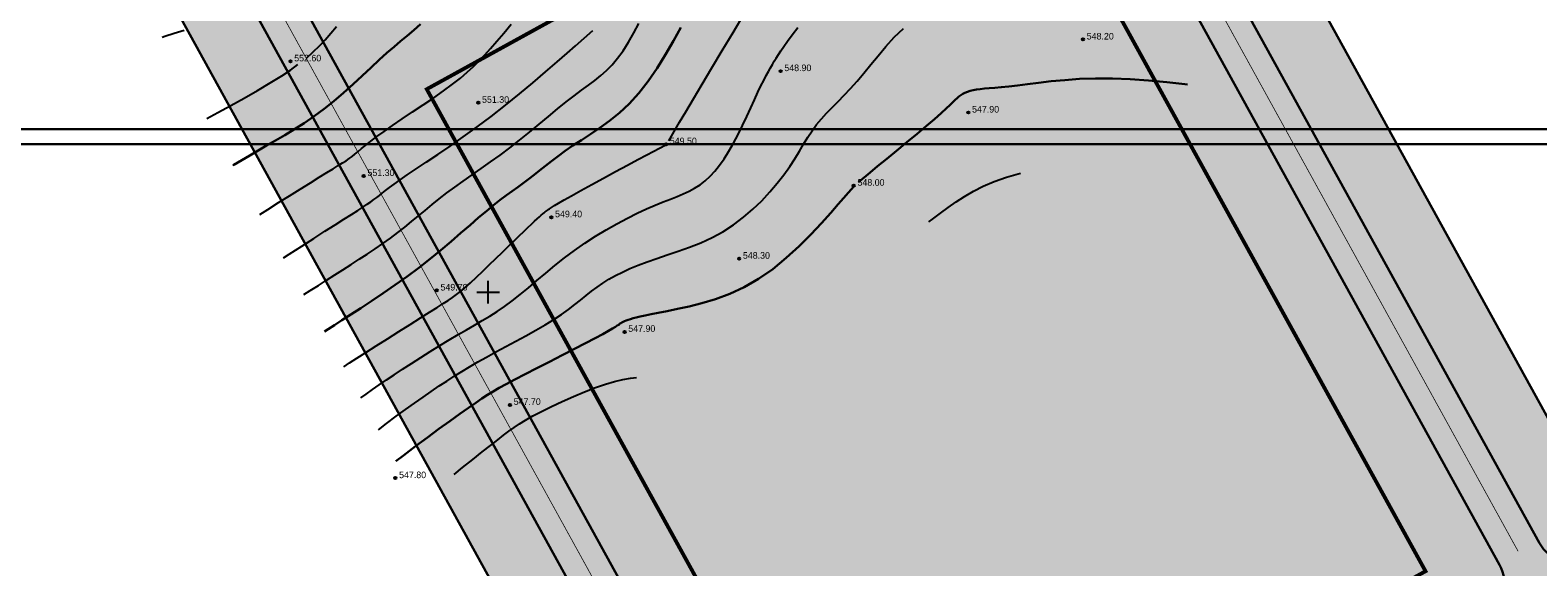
# Model space of a CAD drawing. Extents: x 883 to 364438, y -13 to 4201180.
# Tile 6 of 256: x 362186 to 362386, y 4200714 to 4200785. Entities that reach past the tile are written whole.
import ezdxf

# ---------------------------------------------------------------- set-up
doc = ezdxf.new("R2010")
doc.units = 0
doc.header["$LTSCALE"] = 0.5
doc.header["$MEASUREMENT"] = 0
doc.header["$PDMODE"] = 32
doc.header["$PDSIZE"] = 0.3
doc.linetypes.add('CONTI', pattern=[0])
doc.linetypes.add('STRIH_1', pattern=[3, 2, -1])
for name, color, linetype in [('(004) Точки рельефа', 7, 'Continuous'), ('GORIZDEFAULT', 32, 'CONTI'), ('PI_TTDEFAULT', 5, 'CONTI'), ('SETKR', 2, 'CONTI')]:
    doc.layers.add(name, color=color, linetype=linetype)
doc.layers.add('(032) Горизонтали утолщенные', color=32, linetype='Continuous', lineweight=30)
doc.layers.add('.', color=7, linetype='Continuous', lineweight=15)
doc.styles.add('D-431', font='d431.ttf')

# ---------------------------------------------------------------- blocks, each defined once
blk = doc.blocks.new('BL_333')
at = {"color": 0}
for p, q in [((-1.5, 0), (1.5, 0)), ((0, -1.5), (0, 1.5))]:
    blk.add_line(p, q, dxfattribs=at)
blk = doc.blocks.new('gergrgrre')
at = {"layer": '(032) Горизонтали утолщенные', "color": 32}
for points in [[(360466.16, 4200766.77, 552), (360466.32, 4200766.86, 552), (360467.37, 4200767.48, 552), (360468.42, 4200768.1, 552), (360469.51, 4200768.73, 552), (360470.65, 4200769.39, 552), (360471.84, 4200770.07, 552), (360473.08, 4200770.79, 552), (360474.35, 4200771.56, 552), (360475.64, 4200772.39, 552), (360476.94, 4200773.28, 552), (360478.25, 4200774.25, 552), (360479.55, 4200775.3, 552), (360480.84, 4200776.4, 552), (360482.09, 4200777.53, 552), (360483.31, 4200778.66, 552), (360484.47, 4200779.74, 552), (360485.57, 4200780.77, 552), (360486.58, 4200781.69, 552), (360487.52, 4200782.5, 552), (360488.39, 4200783.23, 552), (360489.25, 4200783.94, 552), (360490.12, 4200784.67, 552), (360491.04, 4200785.48, 552)], [(360478.29, 4200744.77, 550), (360478.8, 4200745.1, 550), (360479.63, 4200745.63, 550), (360480.62, 4200746.27, 550), (360481.79, 4200747.02, 550), (360483.12, 4200747.87, 550), (360484.57, 4200748.82, 550), (360486.1, 4200749.84, 550), (360487.67, 4200750.93, 550), (360489.25, 4200752.06, 550), (360490.81, 4200753.22, 550), (360492.3, 4200754.39, 550), (360493.73, 4200755.56, 550), (360495.09, 4200756.71, 550), (360496.37, 4200757.82, 550), (360497.58, 4200758.87, 550), (360498.7, 4200759.85, 550), (360499.74, 4200760.73, 550), (360500.69, 4200761.51, 550), (360501.57, 4200762.19, 550), (360502.39, 4200762.81, 550), (360503.16, 4200763.37, 550), (360503.9, 4200763.91, 550), (360504.62, 4200764.43, 550), (360505.33, 4200764.96, 550), (360506.05, 4200765.52, 550), (360506.78, 4200766.1, 550), (360507.55, 4200766.72, 550), (360508.36, 4200767.35, 550), (360509.24, 4200768.01, 550), (360510.18, 4200768.7, 550), (360511.2, 4200769.4, 550), (360512.32, 4200770.12, 550), (360513.51, 4200770.89, 550), (360514.76, 4200771.73, 550), (360516.05, 4200772.67, 550), (360517.36, 4200773.73, 550), (360518.66, 4200774.95, 550), (360519.94, 4200776.35, 550), (360521.18, 4200777.94, 550), (360522.36, 4200779.67, 550), (360523.48, 4200781.48, 550), (360524.52, 4200783.29, 550), (360525.48, 4200785.04, 550)], [(360549.01, 4200764.53, 548), (360550.54, 4200765.82, 548), (360551.55, 4200766.65, 548), (360552.75, 4200767.64, 548), (360554.06, 4200768.72, 548), (360555.42, 4200769.84, 548), (360556.76, 4200770.95, 548), (360558, 4200772, 548), (360559.08, 4200772.92, 548), (360559.95, 4200773.69, 548), (360560.62, 4200774.3, 548), (360561.13, 4200774.78, 548), (360561.52, 4200775.16, 548), (360561.82, 4200775.46, 548), (360562.07, 4200775.69, 548), (360562.3, 4200775.89, 548), (360562.55, 4200776.07, 548), (360562.82, 4200776.24, 548), (360563.11, 4200776.39, 548), (360563.44, 4200776.52, 548), (360563.8, 4200776.64, 548), (360564.2, 4200776.74, 548), (360564.64, 4200776.82, 548), (360565.13, 4200776.89, 548), (360565.69, 4200776.94, 548), (360566.32, 4200777, 548), (360567.06, 4200777.05, 548), (360567.92, 4200777.13, 548), (360568.91, 4200777.23, 548), (360570.06, 4200777.36, 548), (360571.38, 4200777.53, 548), (360572.86, 4200777.72, 548), (360574.51, 4200777.91, 548), (360576.32, 4200778.08, 548), (360578.27, 4200778.22, 548), (360580.38, 4200778.29, 548), (360582.62, 4200778.29, 548), (360584.99, 4200778.19, 548), (360587.42, 4200778.02, 548), (360589.85, 4200777.79, 548), (360592.2, 4200777.53, 548), (360592.55, 4200777.49, 548)], [(360487.76, 4200727.58, 548), (360488.76, 4200728.35, 548), (360490.35, 4200729.56, 548), (360491.93, 4200730.74, 548), (360493.46, 4200731.86, 548), (360494.9, 4200732.9, 548), (360496.22, 4200733.84, 548), (360497.36, 4200734.65, 548), (360498.33, 4200735.32, 548), (360499.15, 4200735.88, 548), (360499.9, 4200736.37, 548), (360500.64, 4200736.83, 548), (360501.45, 4200737.29, 548), (360502.38, 4200737.8, 548), (360503.52, 4200738.4, 548), (360504.88, 4200739.11, 548), (360506.43, 4200739.91, 548), (360508.09, 4200740.76, 548), (360509.77, 4200741.62, 548), (360511.39, 4200742.46, 548), (360512.88, 4200743.23, 548), (360514.15, 4200743.89, 548), (360515.16, 4200744.43, 548), (360515.91, 4200744.84, 548), (360516.45, 4200745.15, 548), (360516.83, 4200745.38, 548), (360517.08, 4200745.55, 548), (360517.26, 4200745.67, 548), (360517.39, 4200745.77, 548), (360517.53, 4200745.86, 548), (360517.68, 4200745.96, 548), (360517.84, 4200746.05, 548), (360518.03, 4200746.14, 548), (360518.25, 4200746.23, 548), (360518.51, 4200746.32, 548), (360518.81, 4200746.42, 548), (360519.16, 4200746.52, 548), (360519.58, 4200746.63, 548), (360520.11, 4200746.75, 548), (360520.75, 4200746.89, 548), (360521.55, 4200747.06, 548), (360522.51, 4200747.25, 548), (360523.67, 4200747.48, 548), (360525.04, 4200747.75, 548), (360526.59, 4200748.08, 548), (360528.29, 4200748.52, 548), (360530.1, 4200749.07, 548), (360531.98, 4200749.77, 548), (360533.89, 4200750.65, 548), (360535.79, 4200751.74, 548), (360537.66, 4200753.04, 548), (360539.45, 4200754.51, 548), (360541.15, 4200756.06, 548), (360542.71, 4200757.62, 548), (360544.12, 4200759.11, 548), (360545.33, 4200760.47, 548), (360546.33, 4200761.62, 548), (360548.38, 4200763.98, 548)]]:
    blk.add_polyline3d(points, dxfattribs=at)
at = {"layer": 'GORIZDEFAULT', "color": 32}
for points in [[(360475.91, 4200781, 552.5), (360476.82, 4200781.81, 552.5), (360477.64, 4200782.61, 552.5), (360478.4, 4200783.42, 552.5), (360479.15, 4200784.29, 552.5), (360479.89, 4200785.16, 552.5)], [(360469.73, 4200760.29, 551.5), (360470.79, 4200760.95, 551.5), (360472.23, 4200761.84, 551.5), (360473.69, 4200762.75, 551.5), (360475.11, 4200763.64, 551.5), (360476.44, 4200764.48, 551.5), (360477.62, 4200765.22, 551.5), (360478.62, 4200765.83, 551.5), (360479.44, 4200766.33, 551.5), (360480.12, 4200766.75, 551.5), (360480.69, 4200767.1, 551.5), (360481.16, 4200767.4, 551.5), (360481.58, 4200767.68, 551.5), (360481.96, 4200767.97, 551.5), (360482.35, 4200768.28, 551.5), (360482.76, 4200768.62, 551.5), (360483.23, 4200769.01, 551.5), (360483.78, 4200769.46, 551.5), (360484.43, 4200769.98, 551.5), (360485.23, 4200770.58, 551.5), (360486.19, 4200771.27, 551.5), (360487.33, 4200772.06, 551.5), (360488.61, 4200772.93, 551.5), (360489.98, 4200773.85, 551.5), (360491.38, 4200774.79, 551.5), (360492.77, 4200775.74, 551.5), (360494.08, 4200776.67, 551.5), (360495.28, 4200777.54, 551.5), (360496.32, 4200778.35, 551.5), (360497.22, 4200779.12, 551.5), (360498.03, 4200779.86, 551.5), (360498.78, 4200780.62, 551.5), (360499.52, 4200781.41, 551.5), (360500.29, 4200782.28, 551.5), (360501.12, 4200783.23, 551.5), (360502.04, 4200784.3, 551.5), (360503.04, 4200785.47, 551.5)], [(360456.8, 4200783.76, 553), (360457.19, 4200783.9, 553), (360458.39, 4200784.3, 553), (360459.72, 4200784.71, 553)], [(360475.59, 4200749.66, 550.5), (360476.42, 4200750.19, 550.5), (360477.5, 4200750.88, 550.5), (360478.59, 4200751.57, 550.5), (360479.67, 4200752.26, 550.5), (360480.75, 4200752.96, 550.5), (360481.84, 4200753.65, 550.5), (360482.91, 4200754.34, 550.5), (360483.98, 4200755.03, 550.5), (360485.03, 4200755.73, 550.5), (360486.05, 4200756.44, 550.5), (360487.05, 4200757.15, 550.5), (360488.02, 4200757.87, 550.5), (360488.94, 4200758.59, 550.5), (360489.85, 4200759.33, 550.5), (360490.74, 4200760.07, 550.5), (360491.64, 4200760.82, 550.5), (360492.55, 4200761.58, 550.5), (360493.5, 4200762.35, 550.5), (360494.5, 4200763.12, 550.5), (360495.56, 4200763.9, 550.5), (360496.68, 4200764.7, 550.5), (360497.85, 4200765.51, 550.5), (360499.05, 4200766.36, 550.5), (360500.3, 4200767.23, 550.5), (360501.56, 4200768.15, 550.5), (360502.85, 4200769.11, 550.5), (360504.15, 4200770.13, 550.5), (360505.45, 4200771.17, 550.5), (360506.73, 4200772.22, 550.5), (360507.97, 4200773.26, 550.5), (360509.18, 4200774.25, 550.5), (360510.32, 4200775.18, 550.5), (360511.38, 4200776.01, 550.5), (360512.36, 4200776.75, 550.5), (360513.27, 4200777.41, 550.5), (360514.11, 4200778.04, 550.5), (360514.9, 4200778.67, 550.5), (360515.66, 4200779.34, 550.5), (360516.39, 4200780.09, 550.5), (360517.12, 4200780.96, 550.5), (360517.84, 4200781.97, 550.5), (360518.56, 4200783.11, 550.5), (360519.26, 4200784.33, 550.5), (360519.93, 4200785.59, 550.5)], [(360483.14, 4200735.96, 549), (360483.83, 4200736.48, 549), (360484.67, 4200737.08, 549), (360485.55, 4200737.7, 549), (360486.5, 4200738.35, 549), (360487.53, 4200739.03, 549), (360488.64, 4200739.77, 549), (360489.83, 4200740.54, 549), (360491.06, 4200741.33, 549), (360492.32, 4200742.13, 549), (360493.57, 4200742.91, 549), (360494.81, 4200743.66, 549), (360495.99, 4200744.36, 549), (360497.11, 4200745.01, 549), (360498.17, 4200745.62, 549), (360499.19, 4200746.21, 549), (360500.19, 4200746.8, 549), (360501.17, 4200747.42, 549), (360502.16, 4200748.09, 549), (360503.17, 4200748.83, 549), (360504.22, 4200749.65, 549), (360505.3, 4200750.55, 549), (360506.43, 4200751.51, 549), (360507.6, 4200752.5, 549), (360508.82, 4200753.51, 549), (360510.09, 4200754.52, 549), (360511.42, 4200755.52, 549), (360512.79, 4200756.48, 549), (360514.2, 4200757.39, 549), (360515.62, 4200758.25, 549), (360517.03, 4200759.05, 549), (360518.41, 4200759.79, 549), (360519.72, 4200760.45, 549), (360520.96, 4200761.02, 549), (360522.09, 4200761.51, 549), (360523.14, 4200761.93, 549), (360524.1, 4200762.3, 549), (360524.99, 4200762.65, 549), (360525.81, 4200762.99, 549), (360526.59, 4200763.35, 549), (360527.32, 4200763.75, 549), (360528.03, 4200764.21, 549), (360528.71, 4200764.73, 549), (360529.36, 4200765.34, 549), (360530, 4200766.02, 549), (360530.62, 4200766.8, 549), (360531.24, 4200767.66, 549), (360531.85, 4200768.64, 549), (360532.46, 4200769.71, 549), (360533.06, 4200770.86, 549), (360533.65, 4200772.05, 549), (360534.21, 4200773.24, 549), (360534.75, 4200774.4, 549), (360535.25, 4200775.48, 549), (360535.7, 4200776.46, 549), (360536.1, 4200777.32, 549), (360536.46, 4200778.04, 549), (360536.78, 4200778.67, 549), (360537.08, 4200779.22, 549), (360537.35, 4200779.71, 549), (360537.61, 4200780.15, 549), (360537.86, 4200780.58, 549), (360538.12, 4200781, 549), (360538.4, 4200781.45, 549), (360538.72, 4200781.95, 549), (360539.12, 4200782.53, 549), (360539.62, 4200783.22, 549), (360540.23, 4200784.05, 549), (360540.99, 4200785.04, 549)], [(360523.9, 4200770.02, 549.5), (360525.32, 4200772.49, 549.5), (360526.15, 4200773.89, 549.5), (360527.16, 4200775.59, 549.5), (360528.32, 4200777.54, 549.5), (360529.6, 4200779.69, 549.5), (360530.97, 4200781.99, 549.5), (360532.4, 4200784.39, 549.5), (360533.86, 4200786.84, 549.5), (360535.33, 4200789.28, 549.5), (360536.76, 4200791.68, 549.5), (360538.14, 4200793.97, 549.5), (360539.43, 4200796.11, 549.5), (360540.6, 4200798.06, 549.5), (360541.62, 4200799.75, 549.5), (360542.46, 4200801.15, 549.5), (360544.19, 4200803.96, 549.5)], [(360485.46, 4200731.76, 548.5), (360486.52, 4200732.58, 548.5), (360487.8, 4200733.54, 548.5), (360489.03, 4200734.44, 548.5), (360490.22, 4200735.29, 548.5), (360491.36, 4200736.09, 548.5), (360492.44, 4200736.84, 548.5), (360493.48, 4200737.55, 548.5), (360494.49, 4200738.21, 548.5), (360495.48, 4200738.85, 548.5), (360496.48, 4200739.48, 548.5), (360497.51, 4200740.1, 548.5), (360498.6, 4200740.73, 548.5), (360499.75, 4200741.38, 548.5), (360501, 4200742.06, 548.5), (360502.3, 4200742.77, 548.5), (360503.64, 4200743.49, 548.5), (360504.98, 4200744.21, 548.5), (360506.28, 4200744.94, 548.5), (360507.52, 4200745.66, 548.5), (360508.66, 4200746.36, 548.5), (360509.69, 4200747.04, 548.5), (360510.6, 4200747.7, 548.5), (360511.44, 4200748.33, 548.5), (360512.21, 4200748.94, 548.5), (360512.95, 4200749.53, 548.5), (360513.67, 4200750.1, 548.5), (360514.41, 4200750.64, 548.5), (360515.17, 4200751.17, 548.5), (360515.97, 4200751.68, 548.5), (360516.82, 4200752.17, 548.5), (360517.75, 4200752.65, 548.5), (360518.75, 4200753.12, 548.5), (360519.83, 4200753.57, 548.5), (360521.02, 4200754.02, 548.5), (360522.32, 4200754.46, 548.5), (360523.7, 4200754.91, 548.5), (360525.15, 4200755.39, 548.5), (360526.63, 4200755.92, 548.5), (360528.13, 4200756.52, 548.5), (360529.62, 4200757.2, 548.5), (360531.07, 4200757.99, 548.5), (360532.46, 4200758.9, 548.5), (360533.79, 4200759.9, 548.5), (360535.04, 4200760.98, 548.5), (360536.21, 4200762.1, 548.5), (360537.28, 4200763.25, 548.5), (360538.26, 4200764.41, 548.5), (360539.13, 4200765.54, 548.5), (360539.9, 4200766.62, 548.5), (360540.57, 4200767.66, 548.5), (360541.18, 4200768.65, 548.5), (360541.75, 4200769.6, 548.5), (360542.31, 4200770.5, 548.5), (360542.87, 4200771.36, 548.5), (360543.46, 4200772.17, 548.5), (360544.1, 4200772.95, 548.5), (360544.79, 4200773.71, 548.5), (360545.53, 4200774.46, 548.5), (360546.31, 4200775.24, 548.5), (360547.12, 4200776.06, 548.5), (360547.96, 4200776.95, 548.5), (360548.83, 4200777.91, 548.5), (360549.72, 4200778.98, 548.5), (360550.64, 4200780.12, 548.5), (360551.61, 4200781.31, 548.5), (360552.64, 4200782.53, 548.5), (360553.75, 4200783.74, 548.5), (360554.95, 4200784.93, 548.5)], [(360472.9, 4200754.55, 551), (360473.64, 4200755.02, 551), (360475.31, 4200756.09, 551), (360476.9, 4200757.1, 551), (360478.37, 4200758.04, 551), (360479.71, 4200758.9, 551), (360480.89, 4200759.64, 551), (360481.88, 4200760.28, 551), (360482.71, 4200760.81, 551), (360483.39, 4200761.25, 551), (360483.96, 4200761.62, 551), (360484.44, 4200761.95, 551), (360484.85, 4200762.24, 551), (360485.22, 4200762.52, 551), (360485.58, 4200762.8, 551), (360485.96, 4200763.1, 551), (360486.39, 4200763.43, 551), (360486.9, 4200763.83, 551), (360487.53, 4200764.29, 551), (360488.31, 4200764.85, 551), (360489.27, 4200765.52, 551), (360490.43, 4200766.3, 551), (360491.79, 4200767.2, 551), (360493.3, 4200768.22, 551), (360494.94, 4200769.34, 551), (360496.69, 4200770.56, 551), (360498.51, 4200771.87, 551), (360500.37, 4200773.27, 551), (360502.26, 4200774.74, 551), (360504.11, 4200776.24, 551), (360505.9, 4200777.73, 551), (360507.58, 4200779.16, 551), (360509.12, 4200780.49, 551), (360510.46, 4200781.66, 551), (360511.56, 4200782.63, 551), (360513.84, 4200784.65, 551)], [(360462.74, 4200772.98, 552.5), (360464.2, 4200773.76, 552.5), (360465.89, 4200774.69, 552.5), (360467.66, 4200775.68, 552.5), (360469.43, 4200776.69, 552.5), (360471.13, 4200777.7, 552.5), (360472.67, 4200778.66, 552.5), (360473.81, 4200779.41, 552.5), (360474.79, 4200780.12, 552.5)], [(360480.87, 4200740.09, 549.5), (360480.89, 4200740.11, 549.5), (360481.64, 4200740.6, 549.5), (360482.61, 4200741.22, 549.5), (360483.8, 4200741.99, 549.5), (360485.17, 4200742.87, 549.5), (360486.64, 4200743.81, 549.5), (360488.15, 4200744.77, 549.5), (360489.64, 4200745.71, 549.5), (360491.02, 4200746.59, 549.5), (360492.23, 4200747.34, 549.5), (360493.22, 4200747.96, 549.5), (360494.02, 4200748.46, 549.5), (360494.69, 4200748.88, 549.5), (360495.26, 4200749.26, 549.5), (360495.79, 4200749.65, 549.5), (360496.33, 4200750.08, 549.5), (360496.94, 4200750.6, 549.5), (360497.63, 4200751.23, 549.5), (360498.42, 4200751.96, 549.5), (360499.26, 4200752.76, 549.5), (360500.13, 4200753.59, 549.5), (360501.01, 4200754.44, 549.5), (360501.86, 4200755.28, 549.5), (360502.67, 4200756.07, 549.5), (360503.42, 4200756.79, 549.5), (360504.09, 4200757.45, 549.5), (360504.69, 4200758.03, 549.5), (360505.23, 4200758.55, 549.5), (360505.7, 4200759, 549.5), (360506.11, 4200759.39, 549.5), (360506.46, 4200759.71, 549.5), (360506.76, 4200759.98, 549.5), (360507.01, 4200760.19, 549.5), (360507.22, 4200760.36, 549.5), (360507.39, 4200760.5, 549.5), (360507.54, 4200760.61, 549.5), (360507.68, 4200760.71, 549.5), (360507.81, 4200760.81, 549.5), (360507.94, 4200760.91, 549.5), (360508.12, 4200761.04, 549.5), (360508.37, 4200761.21, 549.5), (360508.75, 4200761.45, 549.5), (360509.29, 4200761.77, 549.5), (360510.04, 4200762.2, 549.5), (360511.02, 4200762.76, 549.5), (360512.27, 4200763.45, 549.5), (360513.71, 4200764.24, 549.5), (360515.27, 4200765.1, 549.5), (360516.86, 4200765.96, 549.5), (360518.41, 4200766.79, 549.5), (360519.81, 4200767.55, 549.5), (360521.01, 4200768.19, 549.5), (360523.51, 4200769.48, 549.5), (360523.53, 4200769.49, 549.5)], [(360558.34, 4200759.29, 547.5), (360558.82, 4200759.66, 547.5), (360559.86, 4200760.45, 547.5), (360560.9, 4200761.21, 547.5), (360561.96, 4200761.95, 547.5), (360563.06, 4200762.67, 547.5), (360564.24, 4200763.36, 547.5), (360565.54, 4200764.02, 547.5), (360566.98, 4200764.63, 547.5), (360568.61, 4200765.21, 547.5), (360570.45, 4200765.73, 547.5)], [(360495.46, 4200725.82, 547.5), (360496.59, 4200726.74, 547.5), (360497.94, 4200727.82, 547.5), (360499.2, 4200728.81, 547.5), (360500.31, 4200729.67, 547.5), (360501.24, 4200730.4, 547.5), (360502.02, 4200731.03, 547.5), (360502.73, 4200731.57, 547.5), (360503.41, 4200732.07, 547.5), (360504.13, 4200732.55, 547.5), (360504.94, 4200733.04, 547.5), (360505.9, 4200733.58, 547.5), (360507.06, 4200734.18, 547.5), (360508.37, 4200734.83, 547.5), (360509.79, 4200735.5, 547.5), (360511.26, 4200736.16, 547.5), (360512.74, 4200736.79, 547.5), (360514.17, 4200737.34, 547.5), (360515.51, 4200737.8, 547.5), (360516.71, 4200738.15, 547.5), (360517.8, 4200738.4, 547.5), (360518.83, 4200738.58, 547.5), (360519.64, 4200738.69, 547.5)]]:
    blk.add_polyline3d(points, dxfattribs=at)
at = {"layer": 'PI_TTDEFAULT', "color": 5}
for p in [(360578.73, 4200783.46, 548.2), (360473.81, 4200780.56, 552.6), (360538.7, 4200779.26, 548.9), (360498.67, 4200775.07, 551.3), (360563.56, 4200773.78, 547.9), (360523.53, 4200769.58, 549.5), (360483.5, 4200765.38, 551.3), (360548.38, 4200764.09, 548), (360508.35, 4200759.9, 549.4), (360533.21, 4200754.41, 548.3), (360493.18, 4200750.21, 549.7), (360518.04, 4200744.72, 547.9), (360502.86, 4200735.04, 547.7), (360487.69, 4200725.35, 547.8)]:
    blk.add_point(p, dxfattribs=at)
at = {"layer": 'SETKR', "color": 92}
blk.add_blockref('BL_333', (360500, 4200750), dxfattribs=at)
at = {"layer": '(004) Точки рельефа', "style": 'D-431'}
for s, p in [('548.20', (360579.23, 4200783.45)), ('552.60', (360474.3, 4200780.55)), ('548.90', (360539.19, 4200779.26)), ('551.30', (360499.17, 4200775.06)), ('547.90', (360564.05, 4200773.77)), ('549.50', (360524.03, 4200769.58)), ('551.30', (360484, 4200765.37)), ('548.00', (360548.88, 4200764.08)), ('549.40', (360508.84, 4200759.9)), ('548.30', (360533.71, 4200754.41)), ('549.70', (360493.67, 4200750.2)), ('547.90', (360518.53, 4200744.72)), ('547.70', (360503.36, 4200735.04)), ('547.80', (360488.19, 4200725.34))]:
    blk.add_text(s, height=0.875, dxfattribs=at).set_placement(p)

msp = doc.modelspace()

# ---------------------------------------------------------------- hatches: boundary and pattern name
at = {"layer": '.', "linetype": 'Continuous', "lineweight": 30, "true_color": 0xafd9aa}
h = msp.add_hatch(color=9, dxfattribs=at)
h.dxf.hatch_style = 1
edge = h.paths.add_edge_path()
edge.add_line((362217.79, 4200859.59), (362273.47, 4200890.28))
edge.add_line((362273.47, 4200890.28), (362274.52, 4200890.86))
edge.add_line((362274.52, 4200890.86), (362300.27, 4200844.11))
edge.add_line((362300.27, 4200844.11), (362302.27, 4200845.21))
edge.add_line((362302.27, 4200845.21), (362293.47, 4200861.17))
edge.add_line((362293.47, 4200861.17), (362298.31, 4200863.83))
edge.add_line((362298.31, 4200863.83), (362260.76, 4200931.98))
edge.add_arc((362253.52, 4200926.93), 8.83, 34.87, 121.2214)
edge.add_line((362248.94, 4200934.48), (362245.87, 4200932.79))
edge.add_line((362245.87, 4200932.79), (362247.68, 4200929.5))
edge.add_line((362247.68, 4200929.5), (362238.57, 4200924.49))
edge.add_line((362238.57, 4200924.49), (362247.55, 4200908.2))
edge.add_line((362247.55, 4200908.2), (362206.21, 4200885.41))
edge.add_line((362206.21, 4200885.41), (362197.24, 4200901.7))
edge.add_line((362197.24, 4200901.7), (362188.13, 4200896.69))
edge.add_line((362188.13, 4200896.69), (362186.32, 4200899.97))
edge.add_line((362186.32, 4200899.97), (362174.75, 4200893.6))
edge.add_arc((362178.69, 4200885.69), 8.83, 116.4941, 202.8455)
edge.add_line((362170.55, 4200882.27), (362290.75, 4200664.14))
edge.add_arc((362295.13, 4200666.56), 5, 208.8577, 298.8577)
edge.add_line((362297.55, 4200662.18), (362379, 4200707.06))
edge.add_arc((362376.58, 4200711.44), 5, 298.8577, 388.8577)
edge.add_line((362380.96, 4200713.85), (362311.46, 4200839.98))
edge.add_arc((362308.83, 4200838.54), 3, 28.8577, 118.8577)
edge.add_line((362307.38, 4200841.16), (362303.18, 4200838.85))
edge.add_line((362303.18, 4200838.85), (362314.03, 4200819.16))
edge.add_line((362314.03, 4200819.16), (362312.97, 4200818.59))
edge.add_line((362312.97, 4200818.59), (362357.76, 4200737.32))
edge.add_line((362357.76, 4200737.32), (362371.15, 4200713.01))
edge.add_line((362371.15, 4200713.01), (362296.7, 4200671.99))
edge.add_line((362296.7, 4200671.99), (362238.91, 4200776.87))
edge.add_line((362238.91, 4200776.87), (362257.68, 4200787.21))
edge.add_line((362257.68, 4200787.21), (362217.79, 4200859.59))
edge = h.paths.add_edge_path()
edge.add_line((362052.77, 4200879.25), (362048.43, 4200887.13))
edge.add_line((362048.43, 4200887.13), (362130.42, 4200932.31))
edge.add_arc((362132.83, 4200927.93), 5, 28.8577, 118.8577, ccw=False)
edge.add_line((362137.21, 4200930.34), (362285.5, 4200661.25))
edge.add_arc((362281.12, 4200658.83), 5, -61.1423, 28.8577, ccw=False)
edge.add_line((362283.53, 4200654.46), (362201.54, 4200609.27))
edge.add_line((362201.54, 4200609.27), (362197.2, 4200617.16))
edge.add_line((362197.2, 4200617.16), (362275.68, 4200660.41))
edge.add_line((362275.68, 4200660.41), (362131.26, 4200922.5))
edge.add_line((362131.26, 4200922.5), (362052.77, 4200879.25))
edge = h.paths.add_edge_path()
edge.add_line((362471.45, 4200768.28), (362475.79, 4200760.4))
edge.add_line((362475.79, 4200760.4), (362393.01, 4200714.78))
edge.add_arc((362390.6, 4200719.16), 5, 208.8577, 298.8577, ccw=False)
edge.add_line((362386.22, 4200716.75), (362237.93, 4200985.85))
edge.add_arc((362242.31, 4200988.26), 5, 118.8577, 208.8577, ccw=False)
edge.add_line((362239.89, 4200992.64), (362322.67, 4201038.26))
edge.add_line((362322.67, 4201038.26), (362327.02, 4201030.37))
edge.add_line((362327.02, 4201030.37), (362247.74, 4200986.69))
edge.add_line((362247.74, 4200986.69), (362392.17, 4200724.6))
edge.add_line((362392.17, 4200724.6), (362471.45, 4200768.28))
h.paths.add_polyline_path([(362022.12, 4200934.86), (362019.23, 4200940.11), (362293.47, 4201091.24), (362296.37, 4201085.99)])
h.paths.add_polyline_path([(362045.53, 4200892.38), (362027.91, 4200924.35), (362302.16, 4201075.48), (362319.78, 4201043.51)])
edge = h.paths.add_edge_path()
edge.add_line((362382.73, 4200691.99), (362418.89, 4200626.37))
edge.add_line((362418.89, 4200626.37), (362426.78, 4200630.72))
edge.add_line((362426.78, 4200630.72), (362388.68, 4200699.84))
edge.add_arc((362384.31, 4200697.43), 5, 28.8577, 118.8577)
edge.add_line((362381.89, 4200701.81), (362204.44, 4200604.02))
edge.add_line((362204.44, 4200604.02), (362208.78, 4200596.14))
edge.add_line((362208.78, 4200596.14), (362382.73, 4200691.99))
edge = h.paths.add_edge_path()
edge.add_line((362483.03, 4200747.27), (362478.69, 4200755.15))
edge.add_line((362478.69, 4200755.15), (362395.91, 4200709.53))
edge.add_arc((362398.32, 4200705.15), 5, 118.8577, 208.8577)
edge.add_line((362393.94, 4200702.74), (362432.03, 4200633.61))
edge.add_line((362432.03, 4200633.61), (362439.91, 4200637.96))
edge.add_line((362439.91, 4200637.96), (362403.75, 4200703.58))
edge.add_line((362403.75, 4200703.58), (362483.03, 4200747.27))
edge = h.paths.add_edge_path(flags=17)
edge.add_arc((362228.29, 4200980.54), 5, 28.8577, 118.8577)
edge.add_line((362225.88, 4200984.92), (362144.43, 4200940.03))
edge.add_arc((362146.84, 4200935.65), 5, 118.8577, 208.8577)
edge.add_line((362142.46, 4200933.24), (362158.95, 4200903.31))
edge.add_line((362158.95, 4200903.31), (362158.95, 4200903.31))
edge.add_arc((362168.1, 4200910.87), 11.87, 219.5732, 295.217)
edge.add_line((362173.15, 4200900.14), (362183.18, 4200905.66))
edge.add_line((362183.18, 4200905.66), (362181.37, 4200908.95))
edge.add_line((362181.37, 4200908.95), (362190.48, 4200913.97))
edge.add_line((362190.48, 4200913.97), (362178.61, 4200935.51))
edge.add_line((362178.61, 4200935.51), (362192.17, 4200942.98))
edge.add_line((362192.17, 4200942.98), (362186.8, 4200952.77))
edge.add_line((362186.8, 4200952.77), (362208.11, 4200964.44))
edge.add_line((362208.11, 4200964.44), (362213.45, 4200954.71))
edge.add_line((362213.45, 4200954.71), (362219.94, 4200958.29))
edge.add_line((362219.94, 4200958.29), (362231.82, 4200936.75))
edge.add_line((362231.82, 4200936.75), (362240.93, 4200941.77))
edge.add_line((362240.93, 4200941.77), (362242.74, 4200938.48))
edge.add_line((362242.74, 4200938.48), (362244.26, 4200939.32))
edge.add_arc((362237.89, 4200949.33), 11.87, 302.4985, 378.1423)
edge.add_line((362249.16, 4200953.03), (362232.67, 4200982.95))
at = {"layer": '.', "linetype": 'Continuous', "lineweight": 30, "true_color": 0x636466}
h = msp.add_hatch(color=251, dxfattribs=at)
h.dxf.hatch_style = 1
edge = h.paths.add_edge_path()
edge.add_line((362239.89, 4200992.64), (362322.67, 4201038.26))
edge.add_line((362322.67, 4201038.26), (362319.78, 4201043.51))
edge.add_line((362319.78, 4201043.51), (362045.53, 4200892.38))
edge.add_line((362045.53, 4200892.38), (362048.43, 4200887.13))
edge.add_line((362048.43, 4200887.13), (362130.42, 4200932.31))
edge.add_arc((362132.83, 4200927.93), 5, 28.8577, 118.8577, ccw=False)
edge.add_line((362137.21, 4200930.34), (362285.5, 4200661.25))
edge.add_arc((362281.12, 4200658.83), 5, -61.1423, 28.8577, ccw=False)
edge.add_line((362283.53, 4200654.46), (362201.54, 4200609.27))
edge.add_line((362201.54, 4200609.27), (362204.44, 4200604.02))
edge.add_line((362204.44, 4200604.02), (362381.89, 4200701.81))
edge.add_arc((362384.31, 4200697.43), 5, 28.8577, 118.8577, ccw=False)
edge.add_line((362388.68, 4200699.84), (362426.78, 4200630.72))
edge.add_line((362426.78, 4200630.72), (362432.03, 4200633.61))
edge.add_line((362432.03, 4200633.61), (362393.94, 4200702.74))
edge.add_arc((362398.32, 4200705.15), 5, 118.8577, 208.8577, ccw=False)
edge.add_line((362395.91, 4200709.53), (362478.69, 4200755.15))
edge.add_line((362478.69, 4200755.15), (362475.79, 4200760.4))
edge.add_line((362475.79, 4200760.4), (362393.01, 4200714.78))
edge.add_arc((362390.6, 4200719.16), 5, 208.8577, 298.8577, ccw=False)
edge.add_line((362386.22, 4200716.75), (362237.93, 4200985.85))
edge.add_arc((362242.31, 4200988.26), 5, 118.8577, 208.8577, ccw=False)
h.paths.add_polyline_path([(362027.91, 4200924.35), (362022.12, 4200934.86), (362296.37, 4201085.99), (362302.16, 4201075.48)])
at = {"layer": '.', "linetype": 'Continuous', "transparency": 33554544}
h = msp.add_hatch(color=5, dxfattribs=at)
h.dxf.hatch_style = 1
h.set_gradient(color1=(255, 190, 168), color2=(255, 182, 158), one_color=1, tint=0.81)
h.paths.add_polyline_path([(362296.7, 4200671.99), (362371.15, 4200713.01), (362313.35, 4200817.89), (362238.91, 4200776.87)])

# ---------------------------------------------------------------- linework, layer by layer
at = {"color": 18, "linetype": 'Continuous', "lineweight": 30, "true_color": 0x000000}
for points in [[(362126.57, 4201098.43), (362489.68, 4201098.43), (362489.68, 4200769.59), (362126.57, 4200769.59)], [(362128.57, 4201096.43), (362487.68, 4201096.43), (362487.68, 4200771.59), (362128.57, 4200771.59)]]:
    msp.add_lwpolyline(points, close=True, dxfattribs=at)
at = {"color": 5, "linetype": 'Continuous', "lineweight": 30}
for points in [[(362239.89, 4200992.64), (362322.67, 4201038.26), (362319.78, 4201043.51), (362045.53, 4200892.38), (362048.43, 4200887.13), (362130.42, 4200932.31, -0.414214), (362137.21, 4200930.34), (362285.5, 4200661.25, -0.414214), (362283.53, 4200654.46), (362201.54, 4200609.27), (362204.44, 4200604.02), (362381.89, 4200701.81, -0.414214), (362388.68, 4200699.84), (362426.78, 4200630.72), (362432.03, 4200633.61), (362393.94, 4200702.74, -0.414214), (362395.91, 4200709.53), (362478.69, 4200755.15), (362475.79, 4200760.4), (362393.01, 4200714.78, -0.414214), (362386.22, 4200716.75), (362237.93, 4200985.85, -0.414214)], [(362471.45, 4200768.28), (362475.79, 4200760.4), (362393.01, 4200714.78, -0.414214), (362386.22, 4200716.75), (362237.93, 4200985.85, -0.414214), (362239.89, 4200992.64), (362322.67, 4201038.26), (362327.02, 4201030.37), (362247.74, 4200986.69), (362392.17, 4200724.6)], [(362052.77, 4200879.25), (362048.43, 4200887.13), (362130.42, 4200932.31, -0.414214), (362137.21, 4200930.34), (362285.5, 4200661.25, -0.414214), (362283.53, 4200654.46), (362201.54, 4200609.27), (362197.2, 4200617.16), (362275.68, 4200660.41), (362131.26, 4200922.5)]]:
    msp.add_lwpolyline(points, format="xyb", close=True, dxfattribs=at)
at = {"color": 7, "linetype": 'STRIH_1', "ltscale": 2, "true_color": 0xffffff, "const_width": 0.1}
for points in [[(362234.81, 4200985.29), (362383.4, 4200715.66)], [(362139.45, 4200932.48), (362288.43, 4200662.15)]]:
    msp.add_lwpolyline(points, dxfattribs=at)
at = {"ltscale": 0.149071, "const_width": 0.1}
for points in [[(362247.74, 4200986.69), (362392.17, 4200724.6)], [(362131.26, 4200922.5), (362262.29, 4200684.71)], [(362238.91, 4200776.87), (362283.31, 4200696.29)]]:
    msp.add_lwpolyline(points, dxfattribs=at)
for points in [[(362475.79, 4200760.4), (362393.01, 4200714.78, -0.414214), (362386.22, 4200716.75), (362239.86, 4200982.34)], [(362137.21, 4200930.34), (362285.5, 4200661.25, -0.414214), (362283.53, 4200654.46), (362201.54, 4200609.27)]]:
    msp.add_lwpolyline(points, format="xyb", dxfattribs=at)
at = {"color": 5, "linetype": 'Continuous', "lineweight": 30}
msp.add_lwpolyline([(362170.55, 4200882.27), (362290.75, 4200664.14, 0.414214), (362297.55, 4200662.18), (362379, 4200707.06, 0.414214), (362380.96, 4200713.85), (362311.46, 4200839.98, 0.414214), (362307.38, 4200841.16), (362303.18, 4200838.85), (362314.03, 4200819.16), (362312.97, 4200818.59), (362357.76, 4200737.32), (362371.15, 4200713.01), (362296.7, 4200671.99), (362238.91, 4200776.87), (362257.68, 4200787.21), (362217.79, 4200859.59), (362273.47, 4200890.28), (362274.52, 4200890.86), (362300.27, 4200844.11), (362302.27, 4200845.21), (362293.47, 4200861.17), (362298.31, 4200863.83), (362260.76, 4200931.98, 0.395683)], format="xyb", dxfattribs=at)
at = {"ltscale": 0.149071}
msp.add_lwpolyline([(362197.2, 4200617.16), (362275.68, 4200660.41), (362131.26, 4200922.5), (362052.77, 4200879.25)], dxfattribs=at)
at = {"color": 6, "ltscale": 0.149071, "const_width": 0.5}
msp.add_lwpolyline([(362313.35, 4200817.89), (362238.91, 4200776.87), (362296.7, 4200671.99), (362371.15, 4200713.01)], close=True, dxfattribs=at)
at = {"color": 5, "linetype": 'Continuous', "lineweight": 30}
msp.add_lwpolyline([(362371.15, 4200713.01), (362296.7, 4200671.99), (362238.91, 4200776.87), (362313.35, 4200817.89)], close=True, dxfattribs=at)

# ---------------------------------------------------------------- block references
at = {"linetype": 'Continuous'}
msp.add_blockref('gergrgrre', (1747.06, 0), dxfattribs=at)

doc.saveas('drawing.dxf')
